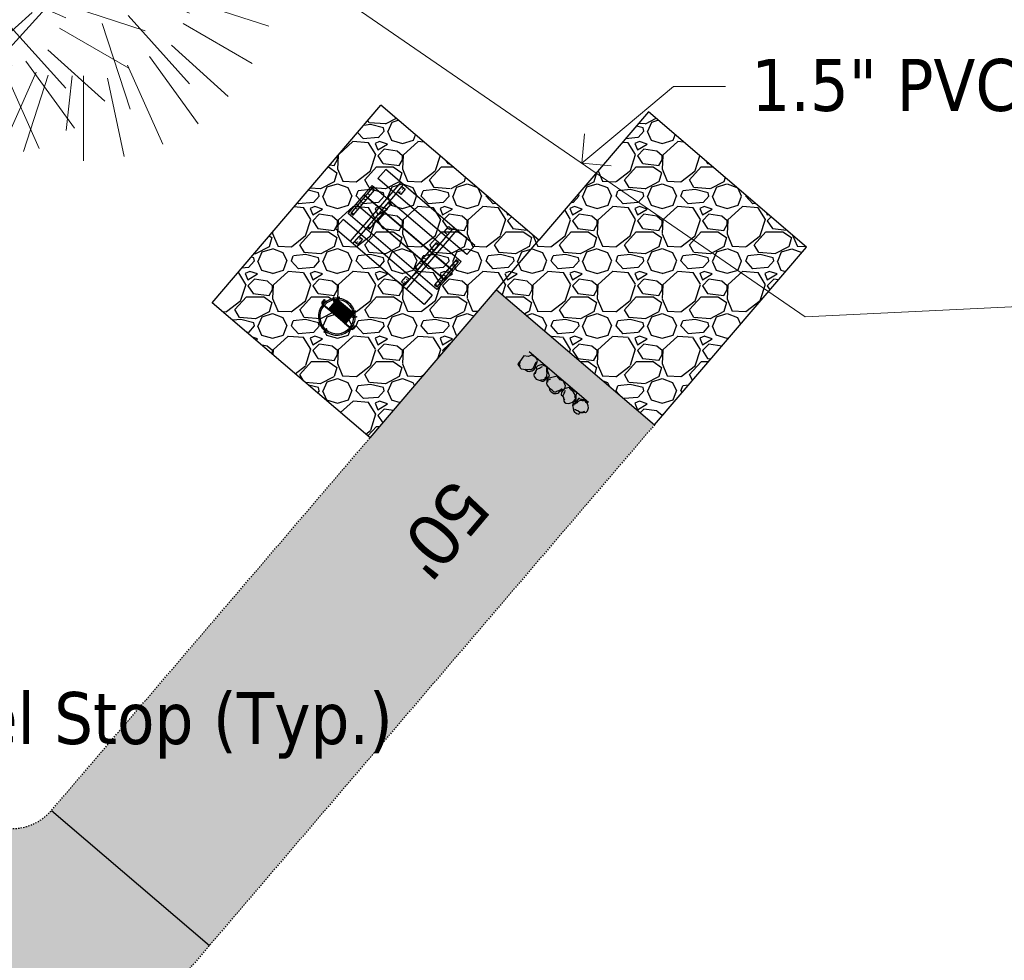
# Model space of a CAD drawing. Header units: feet. Extents: x 1133447 to 1140710, y 647622 to 649877.
# Tile 21 of 84: x 1134566 to 1134641, y 648671 to 648744. Entities that reach past the tile are written whole.
import ezdxf
from ezdxf import colors
from ezdxf.entities.mleader import LeaderData, LeaderLine
from ezdxf.lldxf.tags import DXFTag
from ezdxf.math import Vec2, Vec3

# ---------------------------------------------------------------- set-up
doc = ezdxf.new("R2010")
doc.units = ezdxf.units.FT
doc.header["$MEASUREMENT"] = 0
doc.linetypes.add('RAD', pattern=[0.13, 0.08, -0.05])
for name, color, linetype, lineweight in [('-ANGLE-IRON', 8, 'Continuous', 25), ('V-SITE-VEGE', 8, 'Continuous', 18), ('V-UTIL-WATR-LINE', 8, 'WATER', 15)]:
    doc.layers.add(name, color=color, linetype=linetype, lineweight=lineweight)
for name, color, linetype in [('-BARRIERROCK', 6, 'Continuous'), ('-BOLTS-LAGS-SCREWS', 7, 'Continuous'), ('-CONCRETE', 9, 'Continuous'), ('-HARDWARE', 7, 'Continuous'), ('-TIMBER', 5, 'Continuous'), ('C-CAMPSITE-PADS', 6, 'Continuous'), ('C-PRKG-ASPH', 8, 'Continuous'), ('C-PRKG-GRVL', 8, 'Continuous'), ('C-PRKG-WHEL-STOP', 9, 'Continuous'), ('C-ROAD-ASPHALT', 1, 'Continuous'), ('C-ROAD-GRVL', 1, 'RAD'), ('C-SWLK-GRVL-PATT', 8, 'Continuous'), ('G-XREF', 7, 'Continuous'), ('L-BARRIERROCK', 6, 'Continuous')]:
    doc.layers.add(name, color=color, linetype=linetype)
doc.layers.add('V-ANNO-TEXT', color=7, linetype='Continuous', lineweight=13, plot=False)
doc.styles.add('Arial', font='arial.ttf')
doc.styles.add('SEI-Dim & Leader', font='tahoma.ttf')
doc.styles.get("Standard").update_dxf_attribs({"font": 'arial.ttf'})
tags = doc.linetypes.add('WATER', pattern='A,1.5,-0.2,["W",Standard,S=0.08,R=0,X=-0.1,Y=-0.04],-0.05', length=1.75).pattern_tags.tags
tags[6] = DXFTag(74, 10)
pattern_1 = [(115, (0, 0), (-1.132884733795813, -0.5282728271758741), [])]

# ---------------------------------------------------------------- blocks, each defined once
blk = doc.blocks.new('V-SITE-VEGE-Coniferious Tree 2')
at = {"color": 0, "linetype": 'ByBlock'}
for p, q in [((-0.0574950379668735, 0.2703678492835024), (-0.1039851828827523, 0.4890788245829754)), ((-0.0003172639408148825, 0.0025937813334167), (-0.05229705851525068, 0.4972664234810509)), ((-3.601054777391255e-05, 0.2219193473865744), (-3.601054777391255e-05, 0.5000060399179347)), ((0.02890183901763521, 0.2753366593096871), (0.05222503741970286, 0.4972664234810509)), ((0.0571938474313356, 0.2692740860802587), (0.1039131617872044, 0.4890788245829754)), ((-0.06264093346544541, 0.1926377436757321), (-0.1545378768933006, 0.4755369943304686)), ((-0.1460065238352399, 0.2528363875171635), (-0.2500390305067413, 0.4330260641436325)), ((0.139142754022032, 0.2410654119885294), (0.2499670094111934, 0.4330260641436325)), ((-0.07913071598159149, 0.1088658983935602), (-0.2939353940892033, 0.4045257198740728)), ((0.06850648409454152, 0.2109817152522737), (0.1382469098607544, 0.425630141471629)), ((0.1868724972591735, 0.2572635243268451), (0.2938633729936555, 0.4045257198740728)), ((-0.1756943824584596, 0.1950752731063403), (-0.3346129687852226, 0.3715878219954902)), ((0.09777767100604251, 0.108636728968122), (0.3345409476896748, 0.3715878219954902)), ((-0.2201011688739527, 0.1598873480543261), (-0.4045617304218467, 0.2938993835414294)), ((0.1919663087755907, 0.1728666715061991), (0.3115823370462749, 0.2805763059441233)), ((0.2487690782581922, 0.143647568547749), (0.4329900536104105, 0.2500030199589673)), ((-0.2844040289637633, 0.1641894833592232), (-0.393144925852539, 0.2269610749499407)), ((0.2658942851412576, 0.1183972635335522), (0.4567507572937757, 0.2033670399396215)), ((-0.0009318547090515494, -0.0006770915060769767), (0.2349564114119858, 0.1707208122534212)), ((-0.2961437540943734, 0.06292784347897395), (-0.4891148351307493, 0.1039491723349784)), ((-0.01992166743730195, 0.008854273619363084), (-0.2318825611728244, 0.1032199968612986)), ((0.2872695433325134, 0.06106323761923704), (0.3884790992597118, 0.08257391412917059)), ((-0.3060292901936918, 0.03215663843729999), (-0.4973024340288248, 0.05226104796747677)), ((0.173080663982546, 0.01818771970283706), (0.497230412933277, 0.05226104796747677)), ((0.3024988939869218, 0), (0.4999700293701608, 0)), ((-0.2182782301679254, -0.02292736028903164), (-0.4973024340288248, -0.05226104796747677)), ((0.01849546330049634, -0.008260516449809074), (0.2719985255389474, -0.1211160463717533)), ((-0.02300503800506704, -0.02554197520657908), (-0.2137781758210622, -0.2373882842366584)), ((-0.302185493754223, -0.0642195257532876), (-0.4891148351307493, -0.1039491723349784)), ((0.2936342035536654, -0.06241742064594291), (0.4274066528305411, -0.09084484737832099)), ((0.2891445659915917, -0.09395946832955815), (0.4755009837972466, -0.1545018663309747)), ((-0.1320480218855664, -0.1188660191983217), (-0.3716238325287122, -0.3345769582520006)), ((-0.2881436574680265, -0.1282723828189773), (-0.4568227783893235, -0.2033670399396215)), ((0.04781873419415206, -0.1473038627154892), (0.1192466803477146, -0.3671294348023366)), ((0.1143820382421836, -0.1271057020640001), (0.2718110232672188, -0.301920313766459)), ((0.2555295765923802, -0.1475434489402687), (0.4329900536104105, -0.2500030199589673)), ((-0.254528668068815, -0.1848980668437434), (-0.4045617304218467, -0.2938993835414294)), ((0.2253521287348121, -0.2029399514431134), (0.3715518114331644, -0.3345769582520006)), ((0.1688618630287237, -0.2324611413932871), (0.2938633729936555, -0.4045257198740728)), ((-0.1842986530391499, -0.2536176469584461), (-0.2766747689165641, -0.3807650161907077)), ((-0.1213812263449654, -0.2725449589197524), (-0.1855903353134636, -0.4167758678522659)), ((0.1131111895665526, -0.2541280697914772), (0.2033310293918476, -0.4567867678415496)), ((-0.09098502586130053, -0.2799408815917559), (-0.1545378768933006, -0.4755369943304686)), ((-0.02966136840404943, -0.2817638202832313), (-0.04434904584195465, -0.4216092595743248)), ((-3.601054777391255e-05, -0.2817638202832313), (-3.601054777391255e-05, -0.5000060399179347)), ((0.06104806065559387, -0.2873055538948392), (0.1039131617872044, -0.4890788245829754))]:
    blk.add_line(p, q, dxfattribs=at)
blk.add_circle((-3.601054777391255e-05, 0), 0.02083358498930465)
blk = doc.blocks.new('_Open90')
at = {"color": 0, "linetype": 'ByBlock', "lineweight": -2}
for p, q in [((-0.5, 0.5), (0, 0)), ((0, 0), (-1, 0)), ((0, 0), (-0.5, -0.5))]:
    blk.add_line(p, q, dxfattribs=at)
blk = doc.blocks.new("3'_BarrierRock")
at = {"layer": '-BARRIERROCK', "flags": 128}
for points in [[(7.788745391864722, -10.83599130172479), (15.37584164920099, -7.013299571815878), (15.29339322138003, 5.772875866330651), (15.53940092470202, 11.48821756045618), (12.61293536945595, 13.25443124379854), (9.559602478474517, 14.020650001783), (7.896299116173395, 15.17149251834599), (5.0074623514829, 15.27774238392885), (1.184128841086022, 13.5566322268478), (-1.773717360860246, 12.30032189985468), (-4.668762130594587, 12.49504304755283), (-6.532605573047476, 12.75826500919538), (-9.693894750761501, 10.83101043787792), (-13.81968260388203, 6.597990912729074), (-15.03526147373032, 2.502188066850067), (-15.26967657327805, -0.6090469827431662), (-14.52306864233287, -2.735788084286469), (-13.24140319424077, -4.423817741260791), (-11.73157866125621, -10.28614114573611), (-10.431383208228, -14.56568854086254), (-7.82677889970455, -16.37545728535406), (-5.721542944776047, -17.40100748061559), (3.706213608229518, -16.32156577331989), (7.788745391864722, -10.83599130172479)], [(-9.711106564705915, -10.39331387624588), (-10.5300777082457, -7.445199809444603), (-11.71742566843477, -0.8881917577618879), (-11.78460385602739, 1.381934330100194), (-12.21957472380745, 2.822567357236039), (-12.05729048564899, 4.284038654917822), (-10.69748708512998, 6.20744678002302), (-9.49682440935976, 7.089662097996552), (-8.10341169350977, 7.878026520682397), (-6.436167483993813, 9.303217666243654), (-4.026830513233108, 11.00878191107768), (-1.773717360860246, 12.30032189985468)], [(8.960381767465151, 12.60775377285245), (12.36066444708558, 11.15115335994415), (13.19341137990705, 9.417106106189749), (13.26279921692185, 7.683076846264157), (13.26279921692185, 5.810297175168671)]]:
    blk.add_lwpolyline(points, dxfattribs=at)
blk = doc.blocks.new("5'_BarrierRock")
at = {"layer": 'L-BARRIERROCK', "flags": 128}
for points in [[(3.796977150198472, 25.21031587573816), (-3.971151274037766, 23.41838866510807), (-10.84293678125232, 21.02912666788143), (-17.7147222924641, 19.53586684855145), (-22.19627771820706, 16.54930863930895), (-24.28770915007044, 10.27760197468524), (-26.0803419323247, 0.1233349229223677), (-25.48279766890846, -2.863184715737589), (-26.97668484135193, -7.044335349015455), (-29.06806322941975, -9.732226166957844), (-29.36686187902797, -13.31608058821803), (-11.14168239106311, -24.66494006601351), (-9.05030400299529, -29.74205430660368), (-9.05030400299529, -31.53398151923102), (-8.751505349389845, -33.62457612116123), (-1.87971984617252, -34.52053972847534), (7.680988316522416, -31.83264891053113), (16.04666099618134, -30.04072169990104), (19.63192655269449, -27.3528308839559), (27.10125632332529, -18.69186222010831), (28.89388910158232, -9.433597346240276), (24.11353502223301, -5.551075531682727), (22.02210359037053, 1.616633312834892), (21.42455933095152, 6.096412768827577), (20.82701507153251, 11.17356558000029), (21.12581372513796, 15.05604882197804), (19.03438229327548, 18.63990324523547), (15.15031808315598, 22.22375766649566), (3.796977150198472, 25.21031587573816)], [(-24.28770915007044, -3.759148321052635), (-24.28770915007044, 1.317965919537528), (-22.19627771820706, 8.187007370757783), (-18.61101215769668, 13.26412161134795), (-14.42820234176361, 18.04260703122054), (-11.44048104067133, 19.83453424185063)], [(-20.40364493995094, 4.603152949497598), (-21.8975321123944, -2.56455589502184), (-21.29998785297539, -6.447039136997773), (-20.40364493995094, -9.433597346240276), (-17.11717803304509, -15.70534258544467), (-12.93431516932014, -18.99052961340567), (-6.958872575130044, -26.75553466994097), (-5.46498540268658, -29.44342548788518), (-3.373607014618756, -30.63801791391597), (-1.87971984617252, -30.63801791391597)], [(17.54049512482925, 10.8748981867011), (21.62729471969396, 1.526720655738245), (22.61964785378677, -6.148371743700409), (17.24174951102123, -14.21204419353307), (15.44911673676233, -18.39319482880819), (13.35768530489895, -22.87301285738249), (12.1625967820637, -25.56090367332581)]]:
    blk.add_lwpolyline(points, dxfattribs=at)
blk = doc.blocks.new('Wheel_Stop')
at = {"layer": 'Defpoints'}
blk.add_line((-35.99999999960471, 6.749999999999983), (36, 6.749999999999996), dxfattribs=at)
at = {"layer": 'L-BARRIERROCK'}
for name, p, xscale, yscale, zscale, rotation in [("3'_BarrierRock", (2.711236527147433, -1.001804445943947), 0.4999999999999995, 0.4999999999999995, 0.4999999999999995, 145.0722838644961), ("5'_BarrierRock", (19.27620131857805, -0.7989231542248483), 0.25, 0.25, 0.25, 225.0722838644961), ("5'_BarrierRock", (33.95408758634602, -0.1712785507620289), 0.2499999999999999, 0.2499999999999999, 0.2499999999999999, 307.3245524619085), ("3'_BarrierRock", (-29.38382167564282, -2.169359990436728), 0.4999999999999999, 0.4999999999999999, 0.4999999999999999, 185.0722838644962), ("5'_BarrierRock", (-14.1621457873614, -1.887886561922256), 0.25, 0.25, 0.25, 185.0722838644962)]:
    blk.add_blockref(name, p, dxfattribs=dict(at, xscale=xscale, yscale=yscale, zscale=zscale, rotation=rotation))
blk = doc.blocks.new('10FT_Precast Table')
at = {"layer": '-ANGLE-IRON'}
for p, q in [((-28.53399626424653, 27.12499979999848), (-28.53399626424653, 33.62500020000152)), ((-28.53399626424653, 33.62500020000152), (-24.53403626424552, 33.62500020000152)), ((-24.53403626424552, 33.62500020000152), (-24.53403626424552, 27.12499979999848)), ((28.46604333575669, 27.12499979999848), (28.46604333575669, 33.62500020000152)), ((28.46604333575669, 33.62500020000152), (32.4660033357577, 33.62500020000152)), ((32.4660033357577, 33.62500020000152), (32.4660033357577, 27.12499979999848)), ((-24.53403626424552, 27.12499979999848), (-28.53399626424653, 27.12499979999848)), ((32.4660033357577, 27.12499979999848), (28.46604333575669, 27.12499979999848)), ((-49.49999999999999, 15.84066587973), (-52.49999999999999, 15.84066587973)), ((-52.49999999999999, 15.84066587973), (-52.49999999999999, -14.65933416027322)), ((-49.49999999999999, -14.65933416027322), (-49.49999999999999, 15.84066587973)), ((-25.53399626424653, 15.8406658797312), (-28.53399626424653, 15.8406658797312)), ((-28.53399626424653, 15.8406658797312), (-28.53399626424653, -14.65933416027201)), ((-25.53399626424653, -14.65933416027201), (-25.53399626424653, 15.8406658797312)), ((32.4660033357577, 15.84066587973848), (29.4660033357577, 15.84066587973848)), ((29.4660033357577, 15.84066587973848), (29.4660033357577, -14.65933416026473)), ((32.4660033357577, -14.65933416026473), (32.4660033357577, 15.84066587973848)), ((52.50000000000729, 15.8406658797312), (49.50000000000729, 15.8406658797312)), ((49.50000000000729, 15.8406658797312), (49.50000000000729, -14.65933416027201)), ((52.50000000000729, -14.65933416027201), (52.50000000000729, 15.8406658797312)), ((-52.49999999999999, -14.65933416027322), (-49.49999999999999, -14.65933416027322)), ((-28.53399626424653, -14.65933416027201), (-25.53399626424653, -14.65933416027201)), ((29.4660033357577, -14.65933416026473), (32.4660033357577, -14.65933416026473)), ((49.50000000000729, -14.65933416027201), (52.50000000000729, -14.65933416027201)), ((-28.53399626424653, -33.62500019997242), (-28.53399626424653, -27.12499979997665)), ((-28.53399626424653, -27.12499979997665), (-24.53403626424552, -27.12499979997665)), ((-24.53403626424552, -27.12499979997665), (-24.53403626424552, -33.62500019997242)), ((28.46604333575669, -33.62500019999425), (28.46604333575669, -27.1249997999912)), ((28.46604333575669, -27.1249997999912), (32.4660033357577, -27.1249997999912)), ((32.4660033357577, -27.1249997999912), (32.4660033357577, -33.62500019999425)), ((-24.53403626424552, -33.62500019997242), (-28.53399626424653, -33.62500019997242)), ((32.4660033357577, -33.62500019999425), (28.46604333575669, -33.62500019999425))]:
    blk.add_line(p, q, dxfattribs=at)
at = {"layer": '-BOLTS-LAGS-SCREWS'}
for centre in [(-26.53401626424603, 32.12500020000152), (-26.53401626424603, 28.62499979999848), (30.46602333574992, 32.12500020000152), (30.46602333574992, 28.62499979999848), (-50.99999999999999, 14.84066987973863), (-50.99999999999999, 9.340670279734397), (-27.03399626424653, 14.84066987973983), (-27.03399626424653, 9.340670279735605), (30.9660033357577, 14.84066987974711), (30.9660033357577, 9.34067027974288), (51.00000000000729, 14.84066987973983), (51.00000000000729, 9.340670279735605), (-50.99999999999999, 3.340670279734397), (-27.03399626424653, 3.340670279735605), (30.9660033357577, 3.340670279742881), (51.00000000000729, 3.340670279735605), (-50.99999999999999, -2.159338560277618), (-50.99999999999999, -8.159338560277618), (-27.03399626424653, -2.15933856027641), (-27.03399626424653, -8.15933856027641), (30.9660033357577, -2.159338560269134), (30.9660033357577, -8.159338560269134), (51.00000000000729, -2.15933856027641), (51.00000000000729, -8.15933856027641), (-50.99999999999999, -13.65933816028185), (-27.03399626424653, -13.65933816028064), (30.9660033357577, -13.65933816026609), (51.00000000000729, -13.65933816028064), (-26.53401626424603, -28.62499979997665), (-26.53401626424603, -32.12500019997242), (30.46602333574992, -28.6249997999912), (30.46602333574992, -32.12500019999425)]:
    blk.add_circle(centre, 0.15625000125, dxfattribs=at)
at = {"layer": '-CONCRETE'}
for p, q in [((-32.03399630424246, -35.99999999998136), (-32.03399630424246, 35.99999999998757)), ((-28.53399626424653, 35.99999999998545), (-28.53399626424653, 33.62500020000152)), ((32.4660033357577, 36), (32.4660033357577, 33.62500020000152)), ((35.96600337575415, -35.99999999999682), (35.96600337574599, 35.99999999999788)), ((-28.53399626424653, -27.12499979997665), (-28.53399626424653, 27.12499979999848)), ((32.4660033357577, -27.1249997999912), (32.4660033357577, 27.12499979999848)), ((-28.53399626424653, -35.99999999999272), (-28.53399626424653, -33.62500019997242)), ((32.4660033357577, -33.62500019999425), (32.4660033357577, -36))]:
    blk.add_line(p, q, dxfattribs=at)
at = {"layer": '-TIMBER'}
for p, q in [((-53.99999999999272, 24.74999999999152), (-54, 35.99999999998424)), ((-54, 35.99999999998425), (54, 36.0000000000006)), ((54.00000000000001, 24.75000000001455), (54.00000000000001, 36)), ((-54, 24.74999999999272), (53.99999999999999, 24.74999999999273)), ((-53.99999999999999, 6.465667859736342), (-53.99999999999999, 17.71566785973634)), ((-53.99999999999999, 17.71566785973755), (54, 17.71566785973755)), ((54.00000000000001, 17.71566785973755), (54.00000000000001, 6.46566785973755)), ((-53.99999999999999, 6.46566785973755), (54, 6.46566785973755)), ((-53.99999999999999, -5.034336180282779), (-53.99999999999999, 6.215667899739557)), ((-53.99999999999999, 6.215667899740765), (54, 6.215667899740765)), ((54.00000000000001, 6.215667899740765), (54.00000000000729, -5.034336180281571)), ((54.00000000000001, -5.034336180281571), (-53.99999999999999, -5.034336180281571)), ((-53.99999999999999, -16.53433614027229), (-53.99999999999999, -5.28433614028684)), ((54.00000000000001, -5.284336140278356), (-53.99999999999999, -5.284336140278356)), ((54.00000000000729, -5.28433614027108), (54.00000000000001, -16.53433614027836)), ((54.00000000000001, -16.53433614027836), (-53.99999999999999, -16.53433614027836)), ((-54, -35.99999999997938), (-53.99999999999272, -24.74999999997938)), ((-54, -24.74999999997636), (53.99999999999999, -24.75000000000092)), ((54.00000000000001, -36), (54.00000000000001, -24.75)), ((-54, -35.99999999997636), (53.99999999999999, -36.00000000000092))]:
    blk.add_line(p, q, dxfattribs=at)
blk = doc.blocks.new('*X439')
at = {"color": 0}
for p, q in [((146.0622026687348, 353.5980429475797), (146.1426743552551, 353.6785146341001)), ((146.0622026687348, 352.8909361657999), (146.8122026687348, 353.6409361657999)), ((146.0622026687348, 352.5373827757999), (146.8122026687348, 353.2873827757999)), ((146.0622026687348, 351.8302759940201), (146.8122026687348, 352.5802759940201)), ((146.0622026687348, 351.4767226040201), (146.8122026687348, 352.2267226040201)), ((146.0622026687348, 350.7696158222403), (146.8122026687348, 351.5196158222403)), ((146.3246548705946, 350.6785146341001), (146.8122026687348, 351.1660624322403))]:
    blk.add_line(p, q, dxfattribs=at)
blk = doc.blocks.new('Pilot Rocks FS-30_18_PA')
at = {"layer": '-HARDWARE'}
for p, q in [((-8.817777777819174, 0.04421580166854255), (-17.86666666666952, 0.04421580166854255)), ((-17.86666666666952, 0.04421580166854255), (-12.77892653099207, 0.04421580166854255)), ((-10.20000000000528, 0.04421580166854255), (10.19999999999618, 0.04421580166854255)), ((8.817777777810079, 0.04421580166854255), (17.86666666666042, 0.04421580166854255)), ((12.77892653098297, 0.04421580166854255), (17.86666666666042, 0.04421580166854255)), ((-18.93333333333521, -4.555784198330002), (-18.93333333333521, -1.355784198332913)), ((-18.93333333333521, -1.355784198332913), (-18.86666666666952, -1.355784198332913)), ((-18.86666666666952, -1.355784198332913), (-18.86666666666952, -0.9557841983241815)), ((-18.86666666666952, -1.355784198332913), (-18.86666666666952, -0.9557841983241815)), ((-18.20000000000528, -1.355784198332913), (-18.20000000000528, -0.9557841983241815)), ((-18.20000000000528, -0.9557841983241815), (-18.20000000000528, -1.355784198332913)), ((-18.20000000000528, -1.355784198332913), (-18.13333333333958, -1.355784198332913)), ((-18.13333333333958, -1.355784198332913), (-18.13333333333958, -4.555784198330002)), ((-8.817777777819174, -0.6224508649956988), (-17.86666666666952, -0.6224508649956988)), ((-13.33940419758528, -0.6224508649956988), (-17.86666666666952, -0.6224508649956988)), ((-10.20000000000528, -0.6224508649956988), (10.19999999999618, -0.6224508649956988)), ((-10.20000000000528, -0.6224508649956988), (-10.20000000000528, -11.31238912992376)), ((-9.533333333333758, -0.6224508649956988), (-9.533333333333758, -11.31238912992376)), ((-8.817777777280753, -0.6224508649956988), (-8.817777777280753, -11.64572246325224)), ((-8.284444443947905, -0.6224508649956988), (-8.284444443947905, -11.64572246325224)), ((-7.502222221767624, -0.6224508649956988), (-7.502222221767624, -11.64572246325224)), ((-6.9688888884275, -0.6224508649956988), (-6.9688888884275, -11.64572246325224)), ((-6.18666666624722, -0.6224508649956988), (-6.18666666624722, -11.64572246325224)), ((-5.653333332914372, -0.6224508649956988), (-5.653333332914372, -11.64572246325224)), ((-4.871111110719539, -0.6224508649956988), (-4.871111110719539, -11.64572246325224)), ((-4.337777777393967, -0.6224508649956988), (-4.337777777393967, -11.64572246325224)), ((-3.555555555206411, -0.6224508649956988), (-3.555555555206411, -11.64572246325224)), ((-3.022222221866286, -0.6224508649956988), (-3.022222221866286, -11.64572246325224)), ((-2.23999999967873, -0.6224508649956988), (-2.23999999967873, -11.64572246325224)), ((-1.706666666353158, -0.6224508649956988), (-1.706666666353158, -11.64572246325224)), ((-0.9244444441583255, -0.6224508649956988), (-0.9244444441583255, -11.64572246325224)), ((-0.3911111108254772, -0.6224508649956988), (-0.3911111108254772, -11.64572246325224)), ((0.3911111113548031, -0.6224508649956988), (0.3911111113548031, -11.64572246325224)), ((0.9244444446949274, -0.6224508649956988), (0.9244444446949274, -11.64572246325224)), ((1.706666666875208, -0.6224508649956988), (1.706666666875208, -11.64572246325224)), ((2.240000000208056, -0.6224508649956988), (2.240000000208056, -11.64572246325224)), ((3.022222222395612, -0.6224508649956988), (3.022222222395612, -11.64572246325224)), ((3.555555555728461, -0.6224508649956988), (3.555555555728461, -11.64572246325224)), ((4.337777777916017, -0.6224508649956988), (4.337777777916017, -11.64572246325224)), ((4.871111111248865, -0.6224508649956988), (4.871111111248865, -11.64572246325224)), ((5.653333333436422, -0.6224508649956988), (5.653333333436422, -11.64572246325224)), ((6.18666666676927, -0.6224508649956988), (6.18666666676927, -11.64572246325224)), ((6.968888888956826, -0.6224508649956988), (6.968888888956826, -11.64572246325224)), ((7.502222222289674, -0.6224508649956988), (7.502222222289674, -11.64572246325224)), ((8.28444444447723, -0.6224508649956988), (8.28444444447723, -11.64572246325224)), ((8.817777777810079, -0.6224508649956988), (8.817777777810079, -11.64572246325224)), ((17.86666666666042, -0.6224508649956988), (8.817777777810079, -0.6224508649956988)), ((9.533333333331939, -0.6224508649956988), (9.533333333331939, -11.31238912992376)), ((10.19999999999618, -0.6224508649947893), (10.19999999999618, -11.31238912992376)), ((18.13333333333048, -4.555784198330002), (18.13333333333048, -1.355784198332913)), ((18.13333333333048, -1.355784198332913), (18.19999999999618, -1.355784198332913)), ((18.93333333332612, -4.555784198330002), (18.13333333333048, -4.555784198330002)), ((18.19999999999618, -1.355784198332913), (18.19999999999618, -0.9557841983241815)), ((18.19999999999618, -1.355784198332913), (18.19999999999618, -0.9557841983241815)), ((18.86666666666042, -1.355784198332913), (18.86666666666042, -0.9557841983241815)), ((18.86666666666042, -0.9557841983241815), (18.86666666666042, -1.355784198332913)), ((18.86666666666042, -1.355784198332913), (18.93333333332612, -1.355784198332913)), ((18.93333333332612, -1.355784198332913), (18.93333333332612, -4.555784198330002)), ((-10.20000000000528, -11.31238912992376), (-10.20000000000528, -14.84572246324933)), ((-10.20000000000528, -13.68324198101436), (-10.20000000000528, -14.84572246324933)), ((-9.533333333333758, -11.31238912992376), (-9.533333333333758, -14.84572246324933)), ((-9.533333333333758, -11.64572246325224), (9.533333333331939, -11.64572246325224)), ((-9.533333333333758, -12.31238912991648), (9.533333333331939, -12.31238912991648)), ((-9.533333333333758, -14.84572246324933), (-9.533333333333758, -14.47618734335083)), ((9.533333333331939, -11.31238912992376), (9.533333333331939, -14.84572246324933)), ((9.533333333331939, -14.47618734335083), (9.533333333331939, -14.84572246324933)), ((10.19999999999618, -11.31238912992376), (10.19999999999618, -14.84572246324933)), ((10.19999999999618, -14.84572246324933), (10.19999999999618, -13.68324198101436))]:
    blk.add_line(p, q, dxfattribs=at)
at = {"layer": '-HARDWARE', "flags": 128}
for points in [[(0.04426932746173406, 18.18944163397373, 1), (-0.6223972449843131, 18.18908719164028), (-0.6206959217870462, 14.98908764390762, 1), (0.04597065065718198, 14.98944208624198), (0.04426932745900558, 18.18944163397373)], [(-11.77825193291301, -8.933957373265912, -1), (-11.29140720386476, -9.3893985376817), (-13.47752479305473, -11.72625323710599, -1), (-13.96436952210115, -11.27081207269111), (-11.77825193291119, -8.93395737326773)], [(11.77825193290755, -8.933957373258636, 1), (11.29140720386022, -9.389398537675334), (13.47752479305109, -11.72625323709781, 1), (13.96436952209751, -11.27081207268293), (11.77825193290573, -8.933957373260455)]]:
    blk.add_lwpolyline(points, format="xyb", dxfattribs=at)
at = {"layer": '-HARDWARE'}
for points in [[(-18.93333333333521, -4.555784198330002), (-18.93333333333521, -1.355784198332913), (-18.13333333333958, -1.355784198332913), (-18.13333333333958, -4.555784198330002)], [(-7.502222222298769, -11.64572246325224), (-8.28444444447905, -11.64572246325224), (-8.28444444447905, -0.6224508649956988), (-7.502222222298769, -0.6224508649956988)], [(-6.186666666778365, -11.64572246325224), (-6.968888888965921, -11.64572246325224), (-6.968888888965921, -0.6224508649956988), (-6.186666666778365, -0.6224508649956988)], [(-4.87111111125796, -11.64572246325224), (-5.653333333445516, -11.64572246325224), (-5.653333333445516, -0.6224508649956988), (-4.87111111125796, -0.6224508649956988)], [(-3.555555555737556, -11.64572246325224), (-4.337777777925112, -11.64572246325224), (-4.337777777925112, -0.6224508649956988), (-3.555555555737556, -0.6224508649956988)], [(-2.240000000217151, -11.64572246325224), (-3.022222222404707, -11.64572246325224), (-3.022222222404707, -0.6224508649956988), (-2.240000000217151, -0.6224508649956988)], [(-0.9244444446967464, -11.64572246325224), (-1.706666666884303, -11.64572246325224), (-1.706666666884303, -0.6224508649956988), (-0.9244444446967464, -0.6224508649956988)], [(-0.3911111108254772, -11.64572246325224), (0.3911111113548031, -11.64572246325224), (0.3911111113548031, -0.6224508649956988), (-0.3911111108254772, -0.6224508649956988)], [(0.9244444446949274, -11.64572246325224), (1.706666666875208, -11.64572246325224), (1.706666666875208, -0.6224508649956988), (0.9244444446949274, -0.6224508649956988)], [(2.240000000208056, -11.64572246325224), (3.022222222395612, -11.64572246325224), (3.022222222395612, -0.6224508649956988), (2.240000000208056, -0.6224508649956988)], [(3.555555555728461, -11.64572246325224), (4.337777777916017, -11.64572246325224), (4.337777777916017, -0.6224508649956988), (3.555555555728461, -0.6224508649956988)], [(4.871111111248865, -11.64572246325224), (5.653333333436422, -11.64572246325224), (5.653333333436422, -0.6224508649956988), (4.871111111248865, -0.6224508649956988)], [(6.18666666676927, -11.64572246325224), (6.968888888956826, -11.64572246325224), (6.968888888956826, -0.6224508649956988), (6.18666666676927, -0.6224508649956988)], [(7.502222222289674, -11.64572246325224), (8.28444444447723, -11.64572246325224), (8.28444444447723, -0.6224508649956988), (7.502222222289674, -0.6224508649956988)], [(18.93333333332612, -4.555784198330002), (18.93333333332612, -1.355784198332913), (18.13333333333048, -1.355784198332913), (18.13333333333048, -4.555784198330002)]]:
    blk.add_lwpolyline(points, close=True, dxfattribs=at)
for centre, radius, start, end in [((0, 9.094947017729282e-13), 17.06666666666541, 0.1484403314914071, 179.8515596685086), ((0, 0), 15.73333333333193, 0.1610200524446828, 179.8389799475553), ((-17.86666666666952, -0.9557841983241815), 1, 90, 180), ((-17.86666666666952, -0.9557841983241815), 1, 90, 180), ((17.86666666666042, -0.9557841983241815), 1, 0, 90), ((17.86666666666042, -0.9557841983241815), 1, 0, 90), ((-17.86666666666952, -0.9557841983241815), 0.3333333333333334, 90, 180), ((-17.86666666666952, -0.9557841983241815), 0.3333333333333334, 90, 180), ((0, 9.094947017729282e-13), 17.06666666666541, 182.0901397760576, 220.7490543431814), ((0, 0), 15.73333333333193, 182.2673591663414, 220.2247561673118), ((0, 0), 15.73333333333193, 319.7752438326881, 357.7326408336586), ((0, 9.094947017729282e-13), 17.06666666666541, 319.2509456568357, 357.9098602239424), ((17.86666666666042, -0.9557841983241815), 0.3333333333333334, 0, 90), ((17.86666666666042, -0.9557841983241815), 0.3333333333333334, 0, 90), ((-9.094947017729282e-13, 1.818989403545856e-12), 17.06666666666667, 220.7490543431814, 233.2977773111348), ((-9.094947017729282e-13, 1.818989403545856e-12), 15.73333333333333, 220.2247561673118, 229.5860659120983), ((-9.866666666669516, -11.64572246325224), 0.3333333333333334, 0, 180), ((-9.866666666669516, -14.84572246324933), 0.3333333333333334, 180, 0), ((-9.866666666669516, -14.84572246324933), 0.3333333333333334, 180, 0), ((-9.094947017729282e-13, 1.818989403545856e-12), 15.73333333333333, 232.7040475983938, 307.2959524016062), ((-9.094947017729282e-13, 1.818989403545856e-12), 17.06666666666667, 236.0413981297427, 303.9586018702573), ((9.866666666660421, -11.64572246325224), 0.3333333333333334, 0, 180), ((9.866666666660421, -14.84572246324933), 0.3333333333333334, 180, 0), ((9.866666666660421, -14.84572246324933), 0.3333333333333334, 180, 0), ((-9.094947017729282e-13, 1.818989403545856e-12), 15.73333333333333, 310.4139340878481, 319.7752438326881), ((-6.821210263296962e-11, 6.548361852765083e-11), 17.06666666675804, 306.7022226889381, 319.2509456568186)]:
    blk.add_arc(centre, radius, start, end, dxfattribs=at)
at = {"layer": '-HARDWARE', "rotation": 180}
for p, xscale, yscale, zscale in [((137.6663495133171, 372.583162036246), 1.066666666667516, 1.066666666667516, 1.066666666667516), ((-137.6663495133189, 372.583162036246), -1.066666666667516, 1.066666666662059, 1.066666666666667)]:
    blk.add_blockref('*X439', p, dxfattribs=dict(at, xscale=xscale, yscale=yscale, zscale=zscale))
blk = doc.blocks.new('C_PBASE-PACTOLA_02403811')
at = {"layer": 'C-CAMPSITE-PADS'}
for points in [[(1134592.543220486, 648711.4228943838), (1134580.381525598, 648721.8196812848), (1134593.377509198, 648737.0217998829)], [(1134605.539204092, 648726.6250129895), (1134593.377509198, 648737.021799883)], [(1134614.451903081, 648712.4276964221), (1134626.148288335, 648726.1096031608), (1134613.986593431, 648736.5063900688), (1134605.539204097, 648726.6250129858)], [(1134592.543220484, 648711.4228943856), (1134605.539204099, 648726.6250129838)], [(1134602.290208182, 648722.8244832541), (1134614.451903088, 648712.4276964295)]]:
    blk.add_lwpolyline(points, dxfattribs=at)
at = {"layer": 'C-ROAD-ASPHALT'}
blk.add_lwpolyline([(1134633.649625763, 648994.1535019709), (1134723.234794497, 649000.6014174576, -0.3003133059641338), (1134907.703644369, 648897.0203221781), (1134943.5624042, 648827.4079753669, -0.2429416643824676), (1134943.472635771, 648735.6471404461, -0.01448214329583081), (1134938.281078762, 648725.8872446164), (1134902.771388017, 648660.9021647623, -0.1112368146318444), (1134861.541195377, 648614.0501326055), (1134757.483908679, 648538.5664206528, 0.1783965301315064), (1134706.299016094, 648462.144128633, -0.4786295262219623), (1134656.994557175, 648438.877100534, -0.1281532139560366), (1134626.710174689, 648464.732186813), (1134623.062749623, 648469.9579645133, -0.1042089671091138), (1134584.046954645, 648561.8052956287), (1134566.403948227, 648651.5934078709, -0.01381007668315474), (1134561.903038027, 648678.391101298), (1134552.825444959, 648743.3771249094, -0.09433329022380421), (1134558.209758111, 648852.4537669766), (1134566.77306571, 648887.8397463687, -0.03644235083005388), (1134590.864287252, 648962.9741265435, -0.2864198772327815)], format="xyb", close=True, dxfattribs=at)
at = {"layer": 'C-ROAD-GRVL', "flags": 128}
for points in [[(1134614.451903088, 648712.4276964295), (1134573.524903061, 648664.5531278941, 0.2292290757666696), (1134567.996643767, 648643.487922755)], [(1134561.011339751, 648684.7747235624, 0.6464439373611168), (1134568.013301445, 648682.7288955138), (1134592.543220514, 648711.4228943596)]]:
    blk.add_lwpolyline(points, format="xyb", dxfattribs=at)
at = {"layer": 'Defpoints', "flags": 128}
blk.add_lwpolyline([(1134568.013301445, 648682.7288955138), (1134580.174996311, 648672.332108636)], dxfattribs=at)
at = {"layer": '-HARDWARE', "xscale": 0.08333333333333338, "yscale": 0.08333333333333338, "zscale": 0.08333333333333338, "rotation": 139.4735373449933}
blk.add_blockref('Pilot Rocks FS-30_18_PA', (1134589.985728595, 648720.7427510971), dxfattribs=at)
at = {"xscale": 0.08333333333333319, "yscale": 0.08333333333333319, "zscale": 0.08333333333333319, "rotation": 139.4735373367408}
blk.add_blockref('10FT_Precast Table', (1134595.234661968, 648726.8827178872), dxfattribs=at)
at = {"layer": 'C-PRKG-WHEL-STOP', "xscale": 0.08333333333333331, "yscale": 0.08333333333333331, "zscale": 0.08333333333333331, "rotation": 319.4735373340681}
blk.add_blockref('Wheel_Stop', (1134606.705945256, 648715.6783184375), dxfattribs=at)
at = {"layer": 'C-CAMPSITE-PADS', "style": 'Arial'}
blk.add_text("50'", height=4, rotation=229.9691970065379, dxfattribs=at).set_placement((1134598.951426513, 648708.4210354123))
blk = doc.blocks.new('C_PHTCH-PACTOLA_02403811')
at = {"layer": 'C-PRKG-ASPH'}
h = blk.add_hatch(dxfattribs=at)
h.set_pattern_fill('ANSI31', color=256, scale=10, angle=70)
h.set_pattern_definition(pattern_1)
edge = h.paths.add_edge_path(flags=16)
edge.add_arc((1135093.567290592, 648760.3570235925), 541.9999999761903, 143.5703577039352, 153.2664360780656, ccw=False)
edge.add_arc((1135093.567290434, 648760.3570237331), 541.9999997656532, 133.8742793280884, 143.5703577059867, ccw=False)
edge.add_line((1134717.918854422, 649151.0643979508), (1134791.743864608, 649222.0439889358))
edge.add_arc((1134924.814897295, 649083.6384245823), 191.9999999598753, 124.33581191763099, 133.8742793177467, ccw=False)
edge.add_line((1134816.518779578, 649242.1816391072), (1134837.543218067, 649256.5428028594))
edge.add_arc((1134886.614896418, 649184.7029087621), 87.00000000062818, 64.86660358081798, 124.33581191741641, ccw=False)
edge.add_line((1134923.566161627, 649263.4658695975), (1134945.862647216, 649253.0055803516))
edge.add_arc((1134736.896871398, 648807.5874571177), 491.9999999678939, 56.45911934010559, 64.86660355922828, ccw=False)
edge.add_line((1135008.742528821, 649217.6654234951), (1135070.901654, 649176.4593855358))
edge.add_arc((1135036.644680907, 649124.7828938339), 62.00000000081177, -10.868034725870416, 56.45911933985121, ccw=False)
edge.add_line((1135097.532652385, 649113.0929439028), (1135091.831089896, 649083.3959326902))
edge.add_arc((1135001.481196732, 649100.7423100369), 92.00000001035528, 337.8486329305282, 349.13196525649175, ccw=False)
edge.add_line((1135086.690765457, 649066.0532714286), (1135029.43531187, 648925.4119419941))
edge.add_arc((1134573.749357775, 649110.9228871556), 491.9999995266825, 335.73595333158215, 337.84863296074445, ccw=False)
edge.add_line((1135022.286728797, 648908.7392420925), (1134970.105907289, 648792.9779079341))
edge.add_line((1134970.105907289, 648792.9779079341), (1134955.070696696, 648759.622817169))
edge.add_arc((1134506.533324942, 648961.8064625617), 492.0000003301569, 331.3465562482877, 335.7359533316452, ccw=False)
edge.add_line((1134938.281078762, 648725.8872446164), (1134902.771388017, 648660.9021647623))
edge.add_arc((1134778.161263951, 648728.9926705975), 142.0000000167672, 305.95733191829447, 331.34655630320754, ccw=False)
edge.add_line((1134861.541195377, 648614.0501326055), (1134757.483908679, 648538.5664206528))
edge.add_arc((1134835.579196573, 648430.9089730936), 133.0000000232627, 125.9573319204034, 166.4171722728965)
edge.add_arc((1134672.277915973, 648470.363906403), 35.00000000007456, 244.10855969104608, 346.41717227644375, ccw=False)
edge.add_arc((1134691.461854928, 648509.9128519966), 78.95614352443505, 214.9055155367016, 244.1168481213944, ccw=False)
edge.add_line((1134626.710174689, 648464.732186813), (1134623.062749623, 648469.9579645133))
edge.add_arc((1134821.506139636, 648608.4650796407), 241.9999999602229, 191.1167612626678, 214.9138039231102, ccw=False)
edge.add_line((1134584.046954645, 648561.8052956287), (1134566.403948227, 648651.5934078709))
edge.add_arc((1135049.172208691, 648746.4554480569), 491.9999999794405, 187.9519260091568, 191.1167612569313, ccw=False)
edge.add_line((1134561.903038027, 648678.391101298), (1134552.825444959, 648743.3771249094))
edge.add_arc((1134842.017716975, 648783.7730382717), 292.0000000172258, 166.3961174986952, 187.9519260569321, ccw=False)
edge.add_line((1134558.209758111, 648852.4537669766), (1134566.77306571, 648887.8397463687))
edge.add_arc((1135093.567290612, 648760.357023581), 542.0000000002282, 158.0478401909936, 166.396117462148, ccw=False)
edge.add_arc((1135093.567290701, 648760.357023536), 542.0000000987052, 153.2664360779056, 158.0478401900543, ccw=False)
edge = h.paths.add_edge_path()
edge.add_line((1134664.934415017, 648091.0186503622), (1134641.753924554, 648097.236757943))
edge.add_arc((1135131.441785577, 647965.8792352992), 506.9999999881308, 154.1154939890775, 164.9840567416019, ccw=False)
edge.add_arc((1135131.44177555, 647965.8792402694), 506.9999887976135, 153.4314984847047, 154.115493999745, ccw=False)
edge.add_arc((1134241.513528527, 648410.9103548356), 488.0000000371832, 333.4314984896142, 338.6383717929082)
edge.add_line((1134695.987914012, 648233.1548120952), (1134704.112198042, 648253.9264793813))
edge.add_arc((1134529.027803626, 648322.4060737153), 188.0000000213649, 338.6383717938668, 377.1954705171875)
edge.add_arc((1134651.306425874, 648360.2470375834), 60.00000000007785, 17.1954705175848, 74.97265706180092)
edge.add_line((1134666.863224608, 648418.1951696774), (1134661.500576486, 648419.8056636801))
edge.add_arc((1134691.489318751, 648509.9450223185), 94.99699278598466, 223.9418846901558, 251.5980721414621, ccw=False)
edge.add_arc((1134691.535842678, 648509.9839590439), 95.05751145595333, 214.9165962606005, 223.9393241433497, ccw=False)
edge.add_line((1134613.590003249, 648455.5746160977), (1134609.942525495, 648460.8004692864))
edge.add_arc((1134821.506139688, 648608.4650796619), 258.0000000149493, 191.1167612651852, 214.9138039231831, ccw=False)
edge.add_line((1134568.347173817, 648558.7203512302), (1134550.704167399, 648648.5084634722))
edge.add_arc((1135049.172208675, 648746.4554480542), 507.9999999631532, 187.9519260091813, 191.1167612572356, ccw=False)
edge.add_line((1134546.056886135, 648676.177626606), (1134536.979293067, 648741.163650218))
edge.add_arc((1134842.01771694, 648783.7730382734), 307.9999999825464, 166.3961174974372, 187.9519260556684, ccw=False)
edge.add_line((1134542.658637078, 648856.2170945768), (1134551.221944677, 648891.6030739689))
edge.add_arc((1135093.567290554, 648760.3570237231), 557.9999999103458, 163.9213237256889, 166.3961174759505, ccw=False)
edge.add_arc((1134538.177323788, 648920.4382053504), 19.99999999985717, 343.9213237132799, 402.7699397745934)
edge.add_line((1134552.859048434, 648934.0193305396), (1134533.446357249, 648955.005204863))
edge.add_arc((1135093.567290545, 648760.3570234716), 592.9783928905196, 146.0187423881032, 160.8370986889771, ccw=False)
edge.add_line((1134601.857481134, 649091.7855040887), (1134616.582948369, 649064.0343807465))
edge.add_arc((1134620.999668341, 649066.3780071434), 5.000000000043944, 207.9515834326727, 327.0740857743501)
edge.add_arc((1135093.567290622, 648760.3570235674), 558.0000000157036, 133.8742793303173, 147.0740857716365, ccw=False)
edge.add_line((1134706.829601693, 649162.5981949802), (1134780.654611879, 649233.5777859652))
edge.add_arc((1134924.814897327, 649083.6384245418), 208.0000000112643, 124.3358119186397, 133.8742793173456, ccw=False)
edge.add_line((1134807.494103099, 649255.3935736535), (1134828.518541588, 649269.7547374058))
edge.add_arc((1134886.614896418, 649184.7029087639), 102.9999999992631, 64.86660357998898, 124.33581191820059, ccw=False)
edge.add_line((1134930.361796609, 649277.9510118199), (1134952.658282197, 649267.4907225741))
edge.add_arc((1134736.896871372, 648807.5874570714), 508.0000000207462, 56.4591193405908, 64.86660355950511, ccw=False)
edge.add_line((1135017.583038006, 649231.0012923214), (1135079.742163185, 649189.7952543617))
edge.add_arc((1135036.644680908, 649124.782893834), 77.99999999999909, -10.868034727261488, 56.45911934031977, ccw=False)
edge.add_line((1135113.245677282, 649110.0761826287), (1135107.544114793, 649080.3791714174))
edge.add_arc((1135001.481196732, 649100.7423100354), 108.0000000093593, 337.84863293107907, 349.131965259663, ccw=False)
edge.add_line((1135101.509820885, 649060.0203951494), (1135044.254367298, 648919.3790657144))
edge.add_arc((1134573.749357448, 649110.9228872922), 507.9999998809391, 335.7359533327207, 337.84863295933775, ccw=False)
edge.add_line((1135036.873309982, 648902.1641641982), (1134969.657277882, 648753.0477392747))
edge.add_arc((1134506.53332524, 648961.8064624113), 507.9999999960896, 331.346556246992, 335.73595333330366, ccw=False)
edge.add_line((1134952.321656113, 648718.215074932), (1134916.811965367, 648653.2299950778))
edge.add_arc((1134778.161263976, 648728.9926705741), 157.9999999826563, 305.9573319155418, 331.3465563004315, ccw=False)
edge.add_line((1134870.936117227, 648601.0988607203), (1134766.878830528, 648525.6151487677))
edge.add_arc((1134835.579196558, 648430.9089731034), 117.0000000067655, 125.9573319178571, 162.264860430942)
edge.add_arc((1134752.713885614, 648457.4106757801), 29.99999999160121, 162.264860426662, 196.8024120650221)
edge.add_arc((1134835.579196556, 648430.9089731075), 113.0000000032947, 170.9217318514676, 197.5476736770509)
edge.add_line((1134727.837491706, 648396.8395581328), (1134731.162683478, 648386.3239143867))
edge.add_arc((1134529.027802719, 648322.4060734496), 212.0000009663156, 11.340079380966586, 17.54767372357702, ccw=False)
edge.add_arc((1134529.055568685, 648322.403813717), 211.9732215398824, -20.64909134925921, 11.342153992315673, ccw=False)
edge.add_arc((1134759.869013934, 648235.3149369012), 34.72371615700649, 159.1871917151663, 239.4135572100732)
edge.add_line((1134742.200276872, 648205.422593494), (1134709.513, 648185.696))
edge.add_line((1134709.513, 648185.696), (1134698.996135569, 648181.0065459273))
edge.add_arc((1135131.441785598, 647965.8792352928), 483.0000000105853, 153.5511843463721, 164.9840567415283)
h = blk.add_hatch(dxfattribs=at)
h.set_pattern_fill('ANSI31', color=256, scale=10, angle=70)
h.set_pattern_definition(pattern_1)
edge = h.paths.add_edge_path()
edge.add_arc((1134528.118781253, 648951.5747513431), 468.1169545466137, 332.7082799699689, 335.7919468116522)
edge.add_line((1134955.070696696, 648759.622817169), (1134970.105907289, 648792.9779079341))
edge.add_arc((1134854.663832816, 648781.6144823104), 116.0000000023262, 5.621742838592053, 27.25393242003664)
edge.add_line((1134957.786175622, 648834.7349342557), (1134921.92741579, 648904.3472810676))
edge.add_arc((1134737.018387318, 648809.0968155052), 208.0000000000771, 27.25393242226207, 94.11677930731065)
edge.add_line((1134722.086161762, 649016.5601342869), (1134632.500993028, 649010.1122188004))
edge.add_arc((1134637.239103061, 648944.282511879), 66.00000000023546, 94.1167793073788, 114.8502392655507)
edge.add_arc((1135093.567290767, 648760.3570235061), 542.000000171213, 153.2664360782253, 158.047840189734)
edge.add_arc((1134637.23910306, 648944.2825118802), 49.99999999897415, 94.11677930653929, 158.0478401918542, ccw=False)
edge.add_line((1134633.649625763, 648994.1535019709), (1134723.234794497, 649000.6014174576))
edge.add_arc((1134737.018387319, 648809.0968155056), 191.9999999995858, 27.25393242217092, 94.1167793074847, ccw=False)
edge.add_line((1134907.703644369, 648897.0203221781), (1134943.5624042, 648827.4079753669))
edge.add_arc((1134854.663832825, 648781.6144823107), 99.99999999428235, -26.539358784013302, 27.253932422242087, ccw=False)
at = {"layer": 'C-PRKG-GRVL'}
h = blk.add_hatch(dxfattribs=at)
h.set_pattern_fill('AR-SAND', color=256)
h.set_pattern_definition([(37.50000000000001, (0, 0), (-0.06299335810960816, 1.926823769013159), [0, -1.52, 0, -1.7, 0, -1.625]), (7.499999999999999, (0, 0), (1.769776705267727, 2.82214606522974), [0, -0.82, 0, -1.37, 0, -0.525]), (327.5, (-1.23, 0), (3.114141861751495, 0.005659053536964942), [0, -0.5, 0, -1.8, 0, -2.35]), (317.5, (-1.23, 0), (3.006126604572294, 0.8776755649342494), [0, -0.25, 0, -1.18, 0, -1.35])])
edge = h.paths.add_edge_path()
edge.add_line((1134573.524903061, 648664.5531278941), (1134614.451903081, 648712.4276964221))
edge.add_line((1134614.451903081, 648712.4276964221), (1134602.29020815, 648722.8244832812))
edge.add_line((1134602.29020815, 648722.8244832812), (1134568.167381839, 648682.9091318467))
edge.add_arc((1134564.974250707, 648685.3182631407), 4.000000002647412, 187.9519261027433, 322.9664316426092, ccw=False)
edge.add_line((1134561.012712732, 648684.764894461), (1134561.903038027, 648678.391101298))
edge.add_arc((1135105.37310164, 648755.2898383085), 548.8835266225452, 188.0536491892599, 191.7528055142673)
edge.add_arc((1134592.527551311, 648648.3081483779), 24.99999999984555, 139.4735373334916, 191.1167612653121, ccw=False)
at = {"layer": 'C-SWLK-GRVL-PATT'}
h = blk.add_hatch(dxfattribs=at)
h.set_pattern_fill('GRAVEL', color=256, scale=5)
h.set_pattern_definition([(228.012787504, (3.6, 5), (-40.00000000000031, -45.00000000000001), [0.67268, -66.5954402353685]), (184.969740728, (3.15, 4.5), (59.99999999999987, 5.000000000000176), [1.15434, -114.27962380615]), (132.510447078, (2, 4.4), (50.00000000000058, -54.99999999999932), [0.8139400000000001, -80.5801629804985]), (267.273689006, (0.05, 3.15), (5.000000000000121, 100.0000000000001), [1.05119, -104.067790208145]), (292.833654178, (0, 2.1), (-24.99999999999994, 60.00000000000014), [1.030775, -102.0468656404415]), (357.273689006, (0.4, 1.15), (-100.0000000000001, 5.000000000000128), [1.05119, -104.067790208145]), (37.6942404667, (1.45, 1.1), (-64.99999999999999, -49.99999999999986), [1.390145, -137.62424274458]), (72.2553283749, (2.55, 1.95), (35.00000000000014, 110), [1.31244, -129.9316074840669]), (121.429565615, (2.95, 3.2), (-40.0000000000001, 64.99999999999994), [1.05475, -104.420365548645]), (175.236358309, (2.4, 4.1), (54.99999999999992, -5.00000000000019), [1.20416, -59.0038128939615]), (222.397437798, (1.2, 4.2), (-59.99999999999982, -54.99999999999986), [1.55724, -154.1668750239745]), (138.814074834, (5, 3.1), (-35.00000000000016, 30), [0.5315049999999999, -52.61922406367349]), (171.46923439, (4.600000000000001, 3.45), (64.99999999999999, -9.999999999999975), [1.011185, -100.107557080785]), (225, (3.6, 3.6), (-5.551115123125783e-16, -4.999999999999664), [0.707105, -6.3639628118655]), (203.198590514, (3.25, 4.2), (24.99999999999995, 9.999999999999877), [0.38079, -37.6980755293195]), (291.801409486, (2.9, 4.050000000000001), (-4.99999999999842, 15.00000000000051), [0.538515, -26.3873090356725]), (30.96375653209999, (3.1, 3.55), (15.00000000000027, 9.999999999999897), [0.874645, -28.2801144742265]), (161.565051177, (3.85, 4), (10.00000000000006, -4.999999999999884), [0.632455, -15.178933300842]), (16.389540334, (0, 4.050000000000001), (49.99999999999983, 15.00000000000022), [0.886, -87.714225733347]), (70.3461759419, (0.8500000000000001, 4.3), (-20.0000000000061, -55.00000000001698), [0.7433049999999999, -73.58703873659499]), (293.198590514, (3.85, 5), (-9.999999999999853, 24.99999999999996), [0.761575, -37.3172905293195]), (343.610459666, (4.149999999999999, 4.3), (-49.99999999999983, 15.00000000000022), [0.8859999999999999, -87.71422573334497]), (339.44395478, (0, 0.95), (-25.00000000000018, 10.00000000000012), [0.8543999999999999, -41.86561872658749]), (294.775140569, (0.8, 0.65), (-25.00000000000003, 55.00000000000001), [0.71589, -70.87321531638]), (66.8014094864, (3.9, 0), (9.999999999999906, 24.99999999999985), [0.761575, -37.3172905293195]), (17.3540246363, (4.2, 0.7000000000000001), (-64.99999999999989, -19.99999999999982), [0.838155, -82.97711807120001]), (69.44395478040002, (1.45, 0), (-10.00000000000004, -24.99999999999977), [0.4272, -42.29281872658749]), (101.309932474, (3.6, 0), (-4.999999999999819, 20.00000000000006), [0.25495, -25.240147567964]), (165.963756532, (3.55, 0.25), (14.99999999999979, -5.000000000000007), [1.030775, -19.5847531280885]), (186.009005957, (2.55, 0.5), (50.00000000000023, 4.999999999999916), [0.9552499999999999, -94.56961587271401]), (303.690067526, (3.1, 3.1), (-4.999999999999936, 9.999999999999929), [0.7211099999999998, -17.30664637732]), (353.157226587, (3.5, 2.5), (85.00000000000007, -10.00000000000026), [1.25897, -124.6378131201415]), (60.9453959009, (4.75, 2.35), (-19.99999999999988, -34.99999999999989), [0.51478, -50.963370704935]), (90, (5, 2.8), (-4.999999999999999, 5), [0.3, -4.699999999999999]), (120.256437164, (2.45, 0.65), (20.00000000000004, -35.00000000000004), [0.69462, -68.76759994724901]), (48.01278750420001, (2.1, 1.25), (40, 44.99999999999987), [1.34536, -65.92276023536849]), (0, (3, 2.25), (5, 5), [1.3, -3.7]), (325.3048464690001, (4.3, 2.25), (50.0000000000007, -34.99999999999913), [0.7905699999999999, -78.26637150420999]), (254.054604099, (4.95, 1.8), (-5.000000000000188, -20.00000000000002), [0.72801, -35.6725394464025]), (207.645975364, (4.75, 1.1), (-94.99999999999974, -50.00000000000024), [1.185325, -117.347370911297]), (175.42607874, (3.7, 0.55), (-64.99999999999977, 5.000000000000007), [1.253995, -124.1453670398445])])
h.paths.add_polyline_path([(1134580.381525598, 648721.8196812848), (1134593.377509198, 648737.0217998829), (1134605.539204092, 648726.6250129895), (1134613.986593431, 648736.5063900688), (1134626.148288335, 648726.1096031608), (1134614.451903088, 648712.4276964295), (1134602.29020815, 648722.8244832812), (1134592.543220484, 648711.4228943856)])
blk = doc.blocks.new('C_XBASE-PACTOLA_02403811')
at = {"layer": 'V-UTIL-WATR-LINE', "flags": 128}
blk.add_lwpolyline([(1134591.097, 648882.276), (1134535.172, 648864.348), (1134533.85, 648857.053), (1134522.209554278, 648792.1098621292), (1134626.051242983, 648720.737395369), (1134717.163755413, 648725.1374681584), (1134753.653, 648734.572), (1134963.231, 648772.059), (1135008.674239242, 648766.4398010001)], dxfattribs=at)
at = {"layer": 'V-SITE-VEGE', "xscale": 29.99963760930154, "yscale": 29.99963760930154, "zscale": 29.99963760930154}
for p in [(1134570.483, 648747.741), (1134560.968, 648747.386)]:
    blk.add_blockref('V-SITE-VEGE-Coniferious Tree 2', p, dxfattribs=at)
at = {"layer": 'V-ANNO-TEXT'}
ml = blk.add_multileader_mtext('Standard', dxfattribs=at)
ml.set_content('1.5" PVC Distribution Line', color=256, style='SEI-Dim & Leader')
ml.set_leader_properties(color=256, linetype='ByLayer', lineweight=-1)
ml.set_arrow_properties(name='OPEN90')
ml.build(insert=Vec2(0, 0))
ml.multileader.update_dxf_attribs({"text_left_attachment_type": 2, "text_right_attachment_type": 2, "dogleg_length": 0.1, "arrow_head_size": 3.2, "scale": 40})
ctx = ml.context
ctx.base_point, ctx.scale, ctx.arrow_head_size, ctx.plane_origin = Vec3(1134619.907131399, 648738.4587905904), 40, 3.2, Vec3(1134608.846137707, 648732.5628078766)
ctx.left_attachment, ctx.right_attachment = 2, 2
notes = []
notes.append((ctx, [(0, (1, 1, 0), (1134615.907131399, 648738.4587905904), (1, 0), 4, [(0, [(1134608.846137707, 648732.5628078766)], 0, [])])]))
ctx.mtext.insert, ctx.mtext.flow_direction = Vec3(1134621.907131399, 648740.5904225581), 5
ml = blk.add_multileader_mtext('Standard', dxfattribs=at)
ml.set_content('Parking Wheel Stop (Typ.)', color=256, style='SEI-Dim & Leader')
ml.set_leader_properties(color=256, linetype='ByLayer', lineweight=-1)
ml.set_arrow_properties(name='OPEN90')
ml.build(insert=Vec2(0, 0))
ml.multileader.update_dxf_attribs({"text_left_attachment_type": 2, "text_right_attachment_type": 2, "dogleg_length": 0.1, "arrow_head_size": 3.2, "scale": 40})
ctx = ml.context
ctx.base_point, ctx.scale, ctx.arrow_head_size, ctx.plane_origin = Vec3(1134530.734352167, 648685.7761308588), 40, 3.2, Vec3(1134518.56, 648681.319)
ctx.left_attachment, ctx.right_attachment = 2, 2
notes.append((ctx, [(0, (1, 1, 0), (1134526.734352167, 648685.7761308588), (1, 0), 4, [(0, [(1134518.56, 648681.319)], 0, [])])]))
ctx.mtext.insert, ctx.mtext.width, ctx.mtext.flow_direction = Vec3(1134532.734352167, 648691.8428422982), 35.49754122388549, 5
for ctx, leaders in notes:
    for number, flags, end, landing, length, lines in leaders:
        leader = LeaderData()
        leader.index, (leader.has_last_leader_line, leader.has_dogleg_vector, leader.attachment_direction) = number, flags
        leader.last_leader_point, leader.dogleg_vector, leader.dogleg_length = Vec3(end), Vec3(landing), length
        for number, points, colour, breaks in lines:
            line = LeaderLine()
            line.index, line.vertices, line.color, line.breaks = number, Vec3.list(points), colors.encode_raw_color(colour), breaks
            leader.lines.append(line)
        ctx.leaders.append(leader)

msp = doc.modelspace()

# ---------------------------------------------------------------- block references
at = {"layer": 'G-XREF'}
msp.add_blockref('C_XBASE-PACTOLA_02403811', (0, 0), dxfattribs=at)

# ---------------------------------------------------------------- next in the draw order: block references
for name in ['C_PBASE-PACTOLA_02403811', 'C_PHTCH-PACTOLA_02403811']:
    msp.add_blockref(name, (0, 0), dxfattribs=at)

doc.saveas('drawing.dxf')
